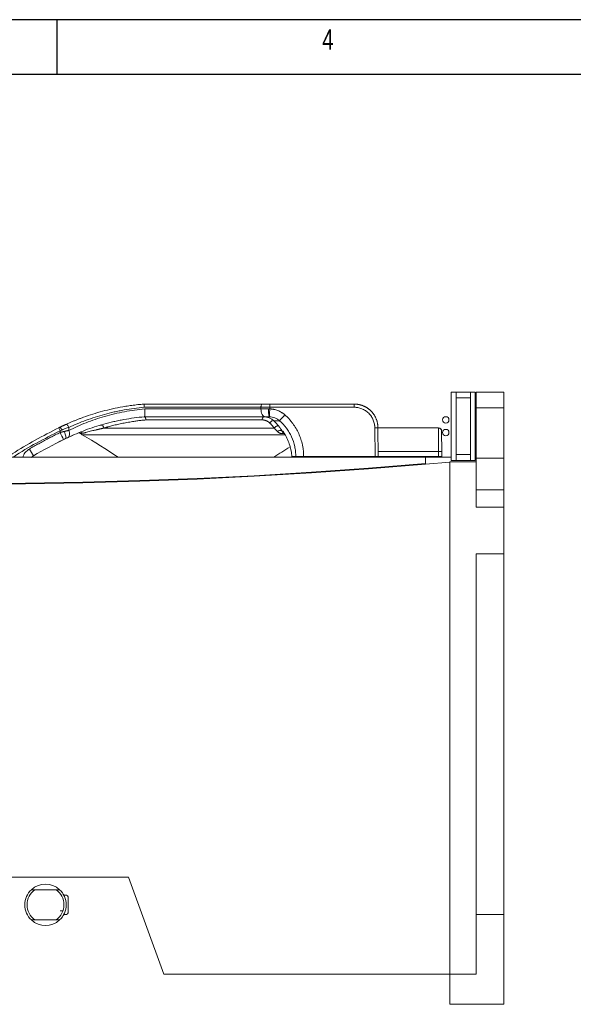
# Model space of a CAD drawing. Header units: inches. Extents: x 21182 to 24011, y 3634 to 5614.
# Tile 12 of 16: x 22228 to 22577, y 4995 to 5614. Entities that reach past the tile are written whole.
import ezdxf

# ---------------------------------------------------------------- set-up
doc = ezdxf.new("R2010")
doc.units = ezdxf.units.IN
doc.header["$MEASUREMENT"] = 0
doc.styles.add('SLDTEXTSTYLE0', font='TXT', dxfattribs={"width": 0.75})

# ---------------------------------------------------------------- blocks, each defined once
blk = doc.blocks.new('1111')
at = {"color": 7, "linetype": 'Continuous'}
for p, q in [((4165.39, 777.86), (2115.39, 777.86)), ((2890.39, 752.86), (2890.39, 777.86)), ((4140.39, 752.86), (2140.39, 752.86))]:
    blk.add_line(p, q, dxfattribs=at)
at = {"color": 7, "insert": (3011.22, 773.52), "char_height": 9.26, "attachment_point": 1, "style": 'SLDTEXTSTYLE0'}
blk.add_mtext('4', dxfattribs=at)

msp = doc.modelspace()

# ---------------------------------------------------------------- linework, layer by layer
at = {"color": 7, "linetype": 'Continuous', "lineweight": 15}
for p, q in [((22499.9, 5337.04, 165.36), (22499.9, 5380.04, 165.36)), ((22499.9, 5380.04, 165.36), (22502.9, 5380.04, 165.36)), ((22502.9, 5380.04, 165.36), (22502.9, 5337.04, 165.36)), ((22502.9, 5380.04, 165.36), (22511.9, 5380.04, 165.36)), ((22502.9, 5376.31, 165.36), (22511.9, 5376.31, 165.36)), ((22511.9, 5337.04, 165.36), (22511.9, 5380.04, 165.36)), ((22511.9, 5380.04, 165.36), (22514.9, 5380.04, 165.36)), ((22514.9, 5337.04, 165.36), (22514.9, 5380.04, 165.36)), ((22515.55, 5380.04, 165.36), (22515.55, 5370.04, 165.36)), ((22515.55, 5380.04, 165.36), (22532.9, 5380.04, 165.36)), ((22532.9, 5370.04, 165.36), (22532.9, 5380.04, 165.36)), ((22306.72, 5370.48, 165.36), (22306.72, 5370.46, 165.36)), ((22306.72, 5370.46, 165.36), (22380.08, 5370.46, 165.36)), ((22380.08, 5369.43, 165.36), (22307.09, 5369.43, 165.36)), ((22380.08, 5370.46, 165.36), (22385.63, 5370.46, 165.36)), ((22380.08, 5370.46, 165.36), (22380.08, 5369.43, 165.36)), ((22380.08, 5369.43, 165.36), (22384.82, 5369.43, 165.36)), ((22385.63, 5370.46, 165.36), (22385.63, 5372.48, 165.36)), ((22438.74, 5372.48, 165.36), (22385.63, 5372.48, 165.36)), ((22385.63, 5369.43, 165.36), (22385.63, 5370.46, 165.36)), ((22385.63, 5370.46, 165.36), (22438.74, 5370.46, 165.36)), ((22438.74, 5370.46, 165.36), (22438.74, 5372.48, 165.36)), ((22515.55, 5370.04, 165.36), (22515.55, 5338.54, 165.36)), ((22515.55, 5370.04, 165.36), (22532.9, 5370.04, 165.36)), ((22532.9, 5338.54, 165.36), (22532.9, 5370.04, 165.36)), ((22306.75, 5364.48, 165.36), (22306.75, 5364.48, 165.36)), ((22259.21, 5355.94, 165.36), (22259.22, 5357.82, 165.36)), ((22388.47, 5357.34, 165.36), (22281.15, 5357.34, 165.36)), ((22380.85, 5362.51, 165.36), (22307.69, 5362.51, 165.36)), ((22388.25, 5361.98, 165.36), (22391.85, 5361.98, 165.36)), ((22451.9, 5339.48, 165.36), (22451.74, 5357.57, 165.36)), ((22453.9, 5339.48, 165.36), (22453.74, 5357.61, 165.36)), ((22491.76, 5357.48, 165.36), (22453.74, 5357.48, 165.36)), ((22253.73, 5354.6, 165.36), (22253.73, 5355.73, 165.36)), ((22393.8, 5355.42, 165.36), (22393.37, 5355.42, 165.36)), ((22483.7, 5338.98, 165.36), (21908.1, 5338.98, 165.36)), ((22399.56, 5339.48, 165.36), (22402, 5339.48, 165.36)), ((22406.98, 5339.48, 165.36), (22451.9, 5339.48, 165.36)), ((22451.9, 5339.48, 165.36), (22453.9, 5339.48, 165.36)), ((22453.87, 5342.61, 165.36), (22491.87, 5342.61, 165.36)), ((22453.9, 5339.48, 165.36), (22491.9, 5339.48, 165.36)), ((22483.7, 5335.06, 165.36), (22483.7, 5338.98, 165.36)), ((22483.7, 5338.98, 165.36), (22499.9, 5338.98, 165.36)), ((22491.87, 5342.61, 165.36), (22491.9, 5339.48, 165.36)), ((22491.9, 5339.48, 165.36), (22493.9, 5339.48, 165.36)), ((22493.87, 5342.61, 165.36), (22493.9, 5339.48, 165.36)), ((22502.9, 5340.78, 165.36), (22511.9, 5340.78, 165.36)), ((22514.9, 5338.98, 165.36), (22515.55, 5338.98, 165.36)), ((22515.55, 5338.54, 165.36), (22515.55, 5336.04, 165.36)), ((22515.55, 5338.54, 165.36), (22532.9, 5338.54, 165.36)), ((22532.9, 5318.54, 165.36), (22532.9, 5338.54, 165.36)), ((22498.9, 5335.94, 165.36), (22483.7, 5334.58, 165.36)), ((22483.7, 5334.68, 165.36), (22483.7, 5335.06, 165.36)), ((22483.7, 5334.58, 165.36), (22483.7, 5334.68, 165.36)), ((22498.9, 5013.98, 165.36), (22498.9, 5336.04, 165.36)), ((22498.9, 5336.04, 165.36), (22515.55, 5336.04, 165.36)), ((22498.9, 5013.98, 165.36), (22498.9, 5335.94, 165.36)), ((22502.9, 5337.04, 165.36), (22499.9, 5337.04, 165.36)), ((22511.9, 5337.04, 165.36), (22502.9, 5337.04, 165.36)), ((22514.9, 5337.04, 165.36), (22511.9, 5337.04, 165.36)), ((22515.55, 5336.04, 165.36), (22515.55, 5307.58, 165.36)), ((22532.9, 5318.54, 165.36), (22515.55, 5318.54, 165.36)), ((22532.9, 5307.58, 165.36), (22532.9, 5318.54, 165.36)), ((22515.55, 5307.58, 165.36), (22532.9, 5307.58, 165.36)), ((22532.9, 5278.27, 165.36), (22532.9, 5307.58, 165.36)), ((22515.55, 5278.27, 165.36), (22515.55, 5013.98, 165.36)), ((22532.9, 5278.27, 165.36), (22515.55, 5278.27, 165.36)), ((22532.9, 5051.43, 165.36), (22532.9, 5278.27, 165.36)), ((22095.1, 5074.98, 165.36), (22296.7, 5074.98, 165.36)), ((22296.7, 5074.98, 165.36), (22318.9, 5013.98, 165.36)), ((22237.9, 5067.05, 165.36), (22235.66, 5067.05, 165.36)), ((22251.18, 5067.05, 165.36), (22237.9, 5067.05, 165.36)), ((22253.41, 5067.05, 165.36), (22251.18, 5067.05, 165.36)), ((22257.71, 5063.55, 165.36), (22257.23, 5063.55, 165.36)), ((22258.71, 5052.55, 165.36), (22258.71, 5062.55, 165.36)), ((22253.76, 5053.72, 165.36), (22253.76, 5053.77, 165.36)), ((22253.76, 5053.77, 165.36), (22255.48, 5053.77, 165.36)), ((22255.48, 5053.72, 165.36), (22253.76, 5053.72, 165.36)), ((22255.48, 5053.77, 165.36), (22255.48, 5053.72, 165.36)), ((22235.66, 5048.05, 165.36), (22237.9, 5048.05, 165.36)), ((22237.9, 5048.05, 165.36), (22251.18, 5048.05, 165.36)), ((22251.18, 5048.05, 165.36), (22253.41, 5048.05, 165.36)), ((22257.23, 5051.55, 165.36), (22257.71, 5051.55, 165.36)), ((22515.55, 5051.43, 165.36), (22532.9, 5051.43, 165.36)), ((22532.9, 4994.98, 165.36), (22532.9, 5051.43, 165.36)), ((22318.9, 5013.98, 165.36), (22498.9, 5013.98, 165.36)), ((22498.9, 5013.98, 165.36), (22498.9, 4994.98, 165.36)), ((22515.55, 5013.98, 165.36), (22498.9, 5013.98, 165.36)), ((22498.9, 4994.98, 165.36), (22532.9, 4994.98, 165.36))]:
    msp.add_line(p, q, dxfattribs=at)
at = {"color": 8, "linetype": 'Continuous', "lineweight": 15}
for p, q in [((22255.24, 5349.81, 165.36), (22256.78, 5350.56, 165.36)), ((22267.65, 5353.08, 165.36), (22395.47, 5353.08, 165.36)), ((22395.04, 5353.89, 165.36), (22393.59, 5353.89, 165.36))]:
    msp.add_line(p, q, dxfattribs=at)
at = {"color": 7, "linetype": 'Continuous', "lineweight": 15, "elevation": 165.36, "flags": 128}
for points in [[(22380.08, 5370.46), (22380.1, 5370.85), (22380.16, 5371.23), (22380.26, 5371.58), (22380.39, 5371.89), (22380.55, 5372.14), (22380.74, 5372.32), (22380.95, 5372.44), (22381.16, 5372.48)], [(22382.78, 5364.48), (22382.26, 5364.57), (22381.76, 5364.85), (22381.29, 5365.31), (22380.88, 5365.93), (22380.55, 5366.68), (22380.29, 5367.53), (22380.14, 5368.46), (22380.08, 5369.43)], [(22385.63, 5369.43), (22385.6, 5368.46), (22385.58, 5367.53), (22385.55, 5366.68), (22385.53, 5365.93), (22385.51, 5365.31), (22385.5, 5364.85), (22385.49, 5364.57), (22385.49, 5364.47)], [(22381.97, 5364.48), (22381.76, 5364.44), (22381.55, 5364.33), (22381.36, 5364.15), (22381.19, 5363.9), (22381.05, 5363.61), (22380.94, 5363.27), (22380.88, 5362.9), (22380.85, 5362.51)], [(22257.31, 5359.66), (22257.54, 5359.71), (22257.79, 5359.66), (22258.07, 5359.52), (22258.34, 5359.29), (22258.61, 5358.99), (22258.85, 5358.64), (22259.06, 5358.24), (22259.22, 5357.82)], [(22385.68, 5360.51), (22385.94, 5360.9), (22386.26, 5361.26), (22386.62, 5361.58), (22387, 5361.83), (22387.37, 5362), (22387.71, 5362.09), (22388.02, 5362.08), (22388.25, 5361.98)], [(22391.33, 5358.57), (22391.1, 5358.7), (22390.79, 5358.74), (22390.41, 5358.69), (22390, 5358.54), (22389.57, 5358.32), (22389.15, 5358.03), (22388.78, 5357.7), (22388.47, 5357.34)], [(22256.31, 5355.23), (22256.66, 5354.42), (22256.95, 5353.63), (22257.19, 5352.9), (22257.35, 5352.24), (22257.43, 5351.69), (22257.44, 5351.25), (22257.37, 5350.94), (22257.22, 5350.78)], [(22259.21, 5355.94), (22259.43, 5355.17), (22259.56, 5354.42), (22259.61, 5353.72), (22259.58, 5353.08), (22259.46, 5352.52), (22259.26, 5352.06), (22258.98, 5351.7), (22258.64, 5351.46)], [(22493.76, 5355.49), (22493.72, 5355.88), (22493.61, 5356.23)], [(21908.1, 5335.06), (21944, 5332.13), (21979.93, 5329.58), (22015.89, 5327.43), (22051.86, 5325.67), (22087.86, 5324.3), (22123.87, 5323.32), (22159.88, 5322.73), (22195.9, 5322.53), (22231.92, 5322.73), (22267.93, 5323.32), (22303.94, 5324.3), (22339.94, 5325.67), (22375.91, 5327.43), (22411.87, 5329.58), (22447.8, 5332.13), (22483.7, 5335.06)], [(22483.7, 5334.68), (22447.8, 5331.75), (22411.87, 5329.2), (22375.91, 5327.05), (22339.94, 5325.28), (22303.94, 5323.91), (22267.93, 5322.93), (22231.92, 5322.35), (22195.9, 5322.15), (22159.88, 5322.35), (22123.87, 5322.93), (22087.86, 5323.91), (22051.86, 5325.28), (22015.89, 5327.05), (21979.93, 5329.2), (21944, 5331.75), (21908.1, 5334.68)]]:
    msp.add_lwpolyline(points, dxfattribs=at)
at = {"color": 7, "linetype": 'Continuous', "lineweight": 15}
for centre in [(22496.4, 5362.52, 165.36), (22496.4, 5354.58, 165.36)]:
    msp.add_circle(centre, 2, dxfattribs=at)
for centre, radius, start, end in [((22400.74, 5368.21, 165.36), 15.97, 175.60153, 193.51849), ((22211.79, 5525.97, 165.36), 243.55, 317.67374, 318.84037), ((22372.85, 5414.58, 165.36), 132.86, 205.41819, 206.28746), ((22249.25, 5354.06, 165.36), 5.95, 20.64627, 41.15622), ((22279.24, 5357.31, 165.36), 1.92, 0.66622, 96.46612), ((22451.74, 5415.06, 165.36), 57.48, 270.00022, 271.99402), ((22491.76, 5355.48, 165.36), 2, 41.25287, 90), ((22544.09, 5495.89, 165.36), 322.92, 205.94761, 206.82784), ((22266.6, 5352.79, 165.36), 1.97, 41.49568, 111.83671), ((22270.12, 5357.42, 165.36), 5, 224.97666, 240.29485), ((22091.73, 5044.73, 165.36), 355, 55.98184, 60.29485), ((22391.99, 5353.87, 165.36), 2.07, 48.37166, 138.79418), ((22394.7, 5353.14, 165.36), 1.34, 92.19061, 145.90433), ((22476.25, 5484.69, 165.36), 279.66, 210.1535, 211.1702), ((22586.87, 5044.73, 165.36), 355, 122.06702, 124.01816), ((22492.87, 5285.53, 165.36), 57.08, 88.99629, 91.00371), ((22244.54, 5057.55, 165.36), 13, 133.04908, 226.95092), ((22244.54, 5057.55, 165.36), 11.59, 124.94366, 235.05634), ((22244.54, 5057.55, 165.36), 13, 46.95092, 133.04908), ((22244.54, 5057.55, 165.36), 11.59, 304.94366, 55.05634), ((22244.54, 5057.55, 165.36), 13, 313.04908, 46.95092), ((22257.23, 5065.55, 165.36), 2, 212.23095, 270), ((22257.71, 5062.55, 165.36), 1, 0, 90), ((22244.54, 5057.55, 165.36), 13, 226.95092, 313.04908), ((22257.23, 5049.55, 165.36), 2, 90, 147.76905), ((22257.71, 5052.55, 165.36), 1, 270, 0)]:
    msp.add_arc(centre, radius, start, end, dxfattribs=at)
at = {"color": 8, "linetype": 'Continuous', "lineweight": 15}
for centre, radius, start, end in [((22395.49, 5356.47, 165.36), 1.99, 211.87912, 232.12715), ((22395.25, 5353.89, 165.36), 0.24, 196.77775, 233.9601)]:
    msp.add_arc(centre, radius, start, end, dxfattribs=at)
at = {"color": 7, "linetype": 'Continuous', "lineweight": 15}
for points, knots in [([(22257.31, 5359.66, 165.36), (22257.61, 5359.79, 165.36), (22258.21, 5360.07, 165.36), (22259.12, 5360.47, 165.36), (22260.04, 5360.86, 165.36), (22260.95, 5361.25, 165.36), (22261.88, 5361.64, 165.36), (22262.8, 5362.02, 165.36), (22263.73, 5362.39, 165.36), (22264.67, 5362.76, 165.36), (22265.61, 5363.12, 165.36), (22266.55, 5363.48, 165.36), (22267.5, 5363.83, 165.36), (22270.06, 5364.76, 165.36), (22274.3, 5366.19, 165.36), (22280.39, 5367.96, 165.36), (22286.66, 5369.5, 165.36), (22291.59, 5370.48, 165.36), (22295.01, 5371.06, 165.36), (22296.89, 5371.36, 165.36), (22298.79, 5371.63, 165.36), (22300.68, 5371.88, 165.36), (22302.58, 5372.1, 165.36), (22304.49, 5372.31, 165.36), (22305.76, 5372.42, 165.36), (22306.4, 5372.48, 165.36)], [0, 0, 0, 0, 0.021038, 0.042031, 0.06298, 0.083886, 0.10475, 0.125574, 0.146359, 0.167106, 0.187815, 0.20849, 0.22913, 0.249737, 0.374805, 0.498393, 0.624423, 0.749138, 0.785215, 0.821198, 0.857094, 0.892913, 0.928664, 0.964357, 1, 1, 1, 1]), ([(22259.21, 5355.94, 165.36), (22262.7, 5357.66, 165.36), (22266.32, 5359.26, 165.36), (22273.82, 5362.18, 165.36), (22277.71, 5363.5, 165.36), (22283.75, 5365.25, 165.36), (22285.8, 5365.79, 165.36), (22289.99, 5366.79, 165.36), (22292.09, 5367.24, 165.36), (22298.45, 5368.44, 165.36), (22302.74, 5369.04, 165.36), (22307.09, 5369.43, 165.36)], [0, 0, 0, 0, 0.25, 0.25, 0.5, 0.5, 0.625, 0.625, 0.75, 0.75, 1, 1, 1, 1]), ([(22306.72, 5370.46, 165.36), (22302.41, 5370.08, 165.36), (22298.16, 5369.51, 165.36), (22292.91, 5368.57, 165.36), (22291.86, 5368.37, 165.36), (22289.77, 5367.95, 165.36), (22288.73, 5367.72, 165.36), (22285.63, 5367.02, 165.36), (22283.59, 5366.51, 165.36), (22277.6, 5364.88, 165.36), (22273.75, 5363.64, 165.36), (22266.29, 5360.91, 165.36), (22262.69, 5359.42, 165.36), (22259.22, 5357.82, 165.36)], [0, 0, 0, 0, 0.25, 0.25, 0.3125, 0.3125, 0.375, 0.375, 0.5, 0.5, 0.75, 0.75, 1, 1, 1, 1]), ([(22306.4, 5372.48, 165.36), (22306.41, 5372.48, 165.36), (22306.42, 5372.47, 165.36), (22306.43, 5372.46, 165.36), (22306.45, 5372.44, 165.36), (22306.47, 5372.4, 165.36), (22306.49, 5372.36, 165.36), (22306.5, 5372.31, 165.36), (22306.52, 5372.24, 165.36), (22306.54, 5372.17, 165.36), (22306.56, 5372.09, 165.36), (22306.57, 5371.99, 165.36), (22306.59, 5371.89, 165.36), (22306.61, 5371.77, 165.36), (22306.63, 5371.62, 165.36), (22306.65, 5371.44, 165.36), (22306.67, 5371.24, 165.36), (22306.69, 5371.01, 165.36), (22306.7, 5370.75, 165.36), (22306.71, 5370.57, 165.36), (22306.72, 5370.48, 165.36)], [0, 0, 0, 0, 0.043607, 0.08758, 0.13192, 0.176626, 0.2217, 0.26714, 0.312949, 0.359125, 0.40567, 0.452584, 0.499867, 0.552772, 0.61186, 0.67713, 0.74858, 0.82621, 0.910017, 1, 1, 1, 1]), ([(22306.75, 5364.48, 165.36), (22306.76, 5364.48, 165.36), (22306.77, 5364.48, 165.36), (22306.8, 5364.5, 165.36), (22306.82, 5364.53, 165.36), (22306.85, 5364.57, 165.36), (22306.87, 5364.62, 165.36), (22306.9, 5364.68, 165.36), (22306.92, 5364.76, 165.36), (22306.94, 5364.84, 165.36), (22306.96, 5364.94, 165.36), (22306.98, 5365.05, 165.36), (22307, 5365.17, 165.36), (22307.02, 5365.3, 165.36), (22307.04, 5365.45, 165.36), (22307.05, 5365.6, 165.36), (22307.06, 5365.77, 165.36), (22307.09, 5366.09, 165.36), (22307.12, 5366.65, 165.36), (22307.13, 5367.46, 165.36), (22307.13, 5368.25, 165.36), (22307.11, 5368.84, 165.36), (22307.1, 5369.21, 165.36), (22307.09, 5369.38, 165.36), (22307.09, 5369.43, 165.36)], [0, 0, 0, 0, 0.0287365, 0.0579338, 0.0875723, 0.1176304, 0.1480835, 0.178905, 0.2100659, 0.2415348, 0.2732783, 0.3052612, 0.3374464, 0.3697954, 0.4022687, 0.4348255, 0.4674248, 0.5000249, 0.6136071, 0.7494545, 0.8573488, 0.9334515, 0.9803303, 1, 1, 1, 1]), ([(22385.63, 5369.43, 165.36), (22385.75, 5369.42, 165.36), (22386, 5369.41, 165.36), (22386.37, 5369.39, 165.36), (22386.75, 5369.36, 165.36), (22387.12, 5369.31, 165.36), (22387.48, 5369.26, 165.36), (22387.85, 5369.2, 165.36), (22388.52, 5369.07, 165.36), (22389.49, 5368.83, 165.36), (22390.72, 5368.41, 165.36), (22391.92, 5367.88, 165.36), (22392.87, 5367.35, 165.36), (22393.61, 5366.88, 165.36), (22394.14, 5366.5, 165.36), (22394.66, 5366.1, 165.36), (22394.99, 5365.82, 165.36), (22395.15, 5365.68, 165.36)], [0, 0, 0, 0, 0.0357688, 0.0714796, 0.1071543, 0.1428149, 0.1784834, 0.2141819, 0.2499322, 0.3747269, 0.4995594, 0.6246879, 0.7498528, 0.8124254, 0.8748949, 0.9373802, 1, 1, 1, 1]), ([(22438.74, 5372.48, 165.36), (22438.87, 5372.48, 165.36), (22439.13, 5372.47, 165.36), (22439.51, 5372.46, 165.36), (22439.9, 5372.43, 165.36), (22440.28, 5372.4, 165.36), (22440.67, 5372.35, 165.36), (22441.05, 5372.3, 165.36), (22441.44, 5372.23, 165.36), (22441.83, 5372.16, 165.36), (22442.21, 5372.07, 165.36), (22442.6, 5371.98, 165.36), (22442.98, 5371.87, 165.36), (22443.36, 5371.75, 165.36), (22443.74, 5371.62, 165.36), (22444.12, 5371.48, 165.36), (22444.49, 5371.33, 165.36), (22444.87, 5371.17, 165.36), (22445.24, 5371, 165.36), (22445.6, 5370.82, 165.36), (22445.96, 5370.63, 165.36), (22446.32, 5370.42, 165.36), (22446.68, 5370.21, 165.36), (22447.02, 5369.99, 165.36), (22447.37, 5369.75, 165.36), (22447.71, 5369.51, 165.36), (22448.04, 5369.25, 165.36), (22448.36, 5368.99, 165.36), (22448.69, 5368.71, 165.36), (22449, 5368.43, 165.36), (22449.31, 5368.13, 165.36), (22449.61, 5367.82, 165.36), (22449.92, 5367.48, 165.36), (22450.23, 5367.12, 165.36), (22450.55, 5366.74, 165.36), (22450.86, 5366.33, 165.36), (22451.17, 5365.89, 165.36), (22451.47, 5365.42, 165.36), (22451.76, 5364.93, 165.36), (22452.05, 5364.41, 165.36), (22452.32, 5363.85, 165.36), (22452.58, 5363.27, 165.36), (22452.82, 5362.66, 165.36), (22453.04, 5362.02, 165.36), (22453.24, 5361.35, 165.36), (22453.41, 5360.65, 165.36), (22453.55, 5359.93, 165.36), (22453.65, 5359.18, 165.36), (22453.72, 5358.4, 165.36), (22453.74, 5357.87, 165.36), (22453.74, 5357.61, 165.36)], [0, 0, 0, 0, 0.0163403, 0.032745, 0.0492141, 0.0657476, 0.0823454, 0.0990076, 0.1157342, 0.1325251, 0.1493805, 0.1663002, 0.1832843, 0.2003327, 0.2174456, 0.2346228, 0.2518644, 0.2691704, 0.2865408, 0.3039755, 0.3214747, 0.3390382, 0.3566661, 0.3743584, 0.3921151, 0.4099361, 0.4278216, 0.4457714, 0.4637856, 0.4818642, 0.5000072, 0.5185518, 0.5379599, 0.5582315, 0.5793665, 0.601365, 0.6242269, 0.6479523, 0.672541, 0.6979932, 0.7243088, 0.7514878, 0.7795301, 0.8084358, 0.8382049, 0.8688373, 0.900333, 0.9326921, 0.9659144, 1, 1, 1, 1]), ([(22451.74, 5357.57, 165.36), (22451.74, 5357.69, 165.36), (22451.74, 5357.91, 165.36), (22451.72, 5358.25, 165.36), (22451.7, 5358.59, 165.36), (22451.66, 5358.92, 165.36), (22451.62, 5359.26, 165.36), (22451.57, 5359.59, 165.36), (22451.45, 5360.23, 165.36), (22451.23, 5361.15, 165.36), (22450.81, 5362.35, 165.36), (22450.27, 5363.52, 165.36), (22449.37, 5365.04, 165.36), (22447.96, 5366.76, 165.36), (22446.23, 5368.15, 165.36), (22444.7, 5369.04, 165.36), (22443.53, 5369.57, 165.36), (22442.32, 5369.98, 165.36), (22441.32, 5370.21, 165.36), (22440.51, 5370.34, 165.36), (22439.93, 5370.41, 165.36), (22439.33, 5370.45, 165.36), (22438.94, 5370.46, 165.36), (22438.74, 5370.46, 165.36)], [0, 0, 0, 0, 0.016698, 0.033366, 0.050016, 0.06666, 0.083308, 0.099972, 0.116663, 0.178424, 0.240211, 0.304515, 0.368845, 0.500009, 0.631172, 0.695475, 0.759804, 0.821563, 0.883348, 0.912527, 0.941655, 0.970792, 1, 1, 1, 1]), ([(22306.75, 5364.48, 165.36), (22302.38, 5364.09, 165.36), (22298.07, 5363.51, 165.36), (22292.74, 5362.54, 165.36), (22291.68, 5362.34, 165.36), (22289.57, 5361.9, 165.36), (22288.51, 5361.67, 165.36), (22285.36, 5360.95, 165.36), (22283.3, 5360.43, 165.36), (22277.23, 5358.74, 165.36), (22273.32, 5357.47, 165.36), (22265.79, 5354.65, 165.36), (22262.15, 5353.11, 165.36), (22258.64, 5351.46, 165.36)], [0, 0, 0, 0, 0.25, 0.25, 0.3125, 0.3125, 0.375, 0.375, 0.5, 0.5, 0.75, 0.75, 1, 1, 1, 1]), ([(22307.69, 5362.51, 165.36), (22307.68, 5362.56, 165.36), (22307.68, 5362.65, 165.36), (22307.67, 5362.79, 165.36), (22307.65, 5362.92, 165.36), (22307.63, 5363.05, 165.36), (22307.61, 5363.16, 165.36), (22307.59, 5363.27, 165.36), (22307.57, 5363.37, 165.36), (22307.54, 5363.47, 165.36), (22307.51, 5363.56, 165.36), (22307.49, 5363.64, 165.36), (22307.46, 5363.72, 165.36), (22307.43, 5363.78, 165.36), (22307.41, 5363.85, 165.36), (22307.36, 5363.95, 165.36), (22307.29, 5364.08, 165.36), (22307.19, 5364.23, 165.36), (22307.09, 5364.34, 165.36), (22306.98, 5364.42, 165.36), (22306.87, 5364.47, 165.36), (22306.8, 5364.47, 165.36), (22306.76, 5364.48, 165.36)], [0, 0, 0, 0, 0.04602, 0.09046, 0.133318, 0.174595, 0.21429, 0.252405, 0.288938, 0.32389, 0.35726, 0.389049, 0.419257, 0.447883, 0.474927, 0.500391, 0.586663, 0.671732, 0.755598, 0.838264, 0.91973, 1, 1, 1, 1]), ([(22381.97, 5364.48, 165.36), (22382.56, 5364.48, 165.36), (22383.13, 5364.42, 165.36), (22384.24, 5364.21, 165.36), (22384.78, 5364.05, 165.36), (22385.84, 5363.63, 165.36), (22386.36, 5363.37, 165.36), (22387.35, 5362.75, 165.36), (22387.81, 5362.39, 165.36), (22388.25, 5361.98, 165.36)], [0, 0, 0, 0, 0.25, 0.25, 0.5, 0.5, 0.75, 0.75, 1, 1, 1, 1]), ([(22391.85, 5361.98, 165.36), (22391.41, 5362.36, 165.36), (22390.94, 5362.71, 165.36), (22389.95, 5363.31, 165.36), (22389.43, 5363.57, 165.36), (22388.34, 5364, 165.36), (22387.79, 5364.16, 165.36), (22386.65, 5364.39, 165.36), (22386.08, 5364.46, 165.36), (22385.49, 5364.47, 165.36)], [0, 0, 0, 0, 0.25, 0.25, 0.5, 0.5, 0.75, 0.75, 1, 1, 1, 1]), ([(22395.15, 5365.68, 165.36), (22395.31, 5365.54, 165.36), (22395.61, 5365.27, 165.36), (22396.06, 5364.85, 165.36), (22396.51, 5364.42, 165.36), (22396.94, 5363.99, 165.36), (22397.37, 5363.54, 165.36), (22397.79, 5363.09, 165.36), (22398.2, 5362.64, 165.36), (22398.6, 5362.17, 165.36), (22399, 5361.7, 165.36), (22399.39, 5361.22, 165.36), (22399.76, 5360.74, 165.36), (22400.75, 5359.42, 165.36), (22402.23, 5357.19, 165.36), (22403.93, 5353.9, 165.36), (22405.28, 5350.45, 165.36), (22406.02, 5347.73, 165.36), (22406.4, 5345.83, 165.36), (22406.58, 5344.78, 165.36), (22406.73, 5343.72, 165.36), (22406.84, 5342.67, 165.36), (22406.92, 5341.61, 165.36), (22406.97, 5340.54, 165.36), (22406.98, 5339.83, 165.36), (22406.98, 5339.48, 165.36)], [0, 0, 0, 0, 0.020838, 0.041644, 0.062424, 0.083184, 0.10393, 0.124669, 0.145409, 0.166154, 0.186911, 0.207688, 0.22849, 0.249324, 0.374342, 0.499377, 0.623888, 0.748422, 0.784437, 0.82037, 0.856257, 0.89213, 0.928022, 0.963968, 1, 1, 1, 1]), ([(22220.33, 5338.93, 165.36), (22221.42, 5339.68, 165.36), (22227.15, 5343.6, 165.36), (22237.96, 5349.92, 165.36), (22247.9, 5355.01, 165.36), (22252.85, 5357.55, 165.36)], [0, 0, 0, 0, 0.10587, 0.555467, 1, 1, 1, 1]), ([(22252.85, 5357.55, 165.36), (22252.92, 5357.58, 165.36), (22253.07, 5357.66, 165.36), (22253.29, 5357.76, 165.36), (22253.51, 5357.87, 165.36), (22253.65, 5357.94, 165.36), (22253.73, 5357.98, 165.36)], [0, 0, 0, 0, 0.250321, 0.500331, 0.750176, 1, 1, 1, 1]), ([(22253.73, 5357.98, 165.36), (22253.82, 5358.02, 165.36), (22254, 5358.11, 165.36), (22254.26, 5358.24, 165.36), (22254.53, 5358.37, 165.36), (22254.8, 5358.49, 165.36), (22255.06, 5358.62, 165.36), (22255.32, 5358.74, 165.36), (22255.65, 5358.89, 165.36), (22256.03, 5359.07, 165.36), (22256.47, 5359.27, 165.36), (22256.9, 5359.47, 165.36), (22257.17, 5359.6, 165.36), (22257.31, 5359.66, 165.36)], [0, 0, 0, 0, 0.0722838, 0.144244, 0.2159436, 0.287446, 0.3588152, 0.4301158, 0.5014122, 0.6272806, 0.7520832, 0.8761956, 1, 1, 1, 1]), ([(22259.22, 5357.82, 165.36), (22258.54, 5357.57, 165.36), (22257.83, 5357.31, 165.36), (22256.72, 5356.89, 165.36), (22256.35, 5356.75, 165.36), (22255.58, 5356.46, 165.36), (22255.2, 5356.31, 165.36), (22254.81, 5356.16, 165.36)], [0, 0, 0, 0, 0.5, 0.5, 0.75, 0.75, 1, 1, 1, 1]), ([(22281.15, 5357.34, 165.36), (22280.99, 5357.3, 165.36), (22280.68, 5357.23, 165.36), (22280.22, 5357.13, 165.36), (22279.78, 5357.03, 165.36), (22279.35, 5356.94, 165.36), (22278.94, 5356.84, 165.36), (22278.54, 5356.75, 165.36), (22278.16, 5356.67, 165.36), (22277.79, 5356.58, 165.36), (22277.43, 5356.49, 165.36), (22277.09, 5356.41, 165.36), (22276.76, 5356.33, 165.36), (22275.82, 5356.11, 165.36), (22274.4, 5355.76, 165.36), (22272.65, 5355.31, 165.36), (22271.17, 5354.93, 165.36), (22270.16, 5354.66, 165.36), (22269.49, 5354.48, 165.36), (22269.08, 5354.37, 165.36), (22268.7, 5354.27, 165.36), (22268.37, 5354.18, 165.36), (22268.17, 5354.13, 165.36), (22268.07, 5354.1, 165.36)], [0, 0, 0, 0, 0.023116, 0.045838, 0.068163, 0.090093, 0.111627, 0.132763, 0.153503, 0.173846, 0.193791, 0.213339, 0.232489, 0.251242, 0.380304, 0.501176, 0.628433, 0.749768, 0.801293, 0.852073, 0.902113, 0.95142, 1, 1, 1, 1]), ([(22281.15, 5357.34, 165.36), (22281.34, 5357.39, 165.36), (22281.69, 5357.5, 165.36), (22282.21, 5357.65, 165.36), (22282.69, 5357.79, 165.36), (22283.13, 5357.92, 165.36), (22283.52, 5358.03, 165.36), (22284.27, 5358.24, 165.36), (22285.34, 5358.53, 165.36), (22286.84, 5358.93, 165.36), (22288.33, 5359.3, 165.36), (22289.9, 5359.67, 165.36), (22291.49, 5360.03, 165.36), (22293.72, 5360.5, 165.36), (22296.57, 5361.04, 165.36), (22299.37, 5361.5, 165.36), (22301.4, 5361.79, 165.36), (22302.66, 5361.96, 165.36), (22303.92, 5362.12, 165.36), (22305.18, 5362.26, 165.36), (22306.43, 5362.39, 165.36), (22307.27, 5362.47, 165.36), (22307.69, 5362.51, 165.36)], [0, 0, 0, 0, 0.026098, 0.050133, 0.072102, 0.092008, 0.109848, 0.125623, 0.191391, 0.250482, 0.314744, 0.374984, 0.438653, 0.49953, 0.62882, 0.750334, 0.793354, 0.835808, 0.877698, 0.919025, 0.959791, 1, 1, 1, 1]), ([(22380.85, 5362.51, 165.36), (22380.94, 5362.51, 165.36), (22381.12, 5362.51, 165.36), (22381.38, 5362.49, 165.36), (22381.65, 5362.47, 165.36), (22381.91, 5362.43, 165.36), (22382.3, 5362.36, 165.36), (22382.81, 5362.23, 165.36), (22383.43, 5362.01, 165.36), (22384.03, 5361.73, 165.36), (22384.55, 5361.42, 165.36), (22384.99, 5361.12, 165.36), (22385.35, 5360.83, 165.36), (22385.57, 5360.62, 165.36), (22385.68, 5360.51, 165.36)], [0, 0, 0, 0, 0.049625, 0.099278, 0.149011, 0.198875, 0.248922, 0.372706, 0.496681, 0.622532, 0.747953, 0.832514, 0.916443, 1, 1, 1, 1]), ([(22385.68, 5360.51, 165.36), (22385.81, 5360.39, 165.36), (22386.06, 5360.14, 165.36), (22386.43, 5359.76, 165.36), (22386.79, 5359.38, 165.36), (22387.14, 5358.98, 165.36), (22387.48, 5358.58, 165.36), (22387.82, 5358.17, 165.36), (22388.15, 5357.76, 165.36), (22388.36, 5357.48, 165.36), (22388.47, 5357.34, 165.36)], [0, 0, 0, 0, 0.126155, 0.251906, 0.37729, 0.502344, 0.627105, 0.751609, 0.875895, 1, 1, 1, 1]), ([(22390.43, 5355.23, 165.36), (22390.38, 5355.3, 165.36), (22390.27, 5355.43, 165.36), (22390.09, 5355.63, 165.36), (22389.91, 5355.84, 165.36), (22389.73, 5356.04, 165.36), (22389.53, 5356.25, 165.36), (22389.33, 5356.47, 165.36), (22389.13, 5356.68, 165.36), (22388.91, 5356.9, 165.36), (22388.69, 5357.12, 165.36), (22388.54, 5357.26, 165.36), (22388.47, 5357.34, 165.36)], [0, 0, 0, 0, 0.1006764, 0.2012246, 0.3016363, 0.4019034, 0.5020174, 0.60197, 0.7017528, 0.8013576, 0.900776, 1, 1, 1, 1]), ([(22391.33, 5358.57, 165.36), (22391.76, 5358.02, 165.36), (22392.14, 5357.47, 165.36), (22392.81, 5356.42, 165.36), (22393.11, 5355.91, 165.36), (22393.37, 5355.42, 165.36)], [0, 0, 0, 0, 0.5, 0.5, 1, 1, 1, 1]), ([(22402, 5339.48, 165.36), (22402, 5340.53, 165.36), (22401.95, 5341.59, 165.36), (22401.78, 5343.18, 165.36), (22401.71, 5343.71, 165.36), (22401.54, 5344.76, 165.36), (22401.44, 5345.29, 165.36), (22400.88, 5347.88, 165.36), (22400.22, 5349.89, 165.36), (22399.13, 5352.31, 165.36), (22398.9, 5352.79, 165.36), (22398.41, 5353.74, 165.36), (22398.15, 5354.2, 165.36), (22397.34, 5355.58, 165.36), (22396.76, 5356.46, 165.36), (22394.88, 5359, 165.36), (22393.46, 5360.56, 165.36), (22391.85, 5361.98, 165.36)], [0, 0, 0, 0, 0.125, 0.125, 0.1875, 0.1875, 0.25, 0.25, 0.5, 0.5, 0.5625, 0.5625, 0.625, 0.625, 0.75, 0.75, 1, 1, 1, 1]), ([(22491.87, 5342.61, 165.36), (22491.87, 5342.74, 165.36), (22491.87, 5342.99, 165.36), (22491.87, 5343.37, 165.36), (22491.86, 5343.74, 165.36), (22491.86, 5344.1, 165.36), (22491.86, 5344.46, 165.36), (22491.86, 5344.82, 165.36), (22491.85, 5345.17, 165.36), (22491.85, 5345.51, 165.36), (22491.85, 5345.85, 165.36), (22491.85, 5346.18, 165.36), (22491.84, 5346.51, 165.36), (22491.84, 5346.83, 165.36), (22491.84, 5347.14, 165.36), (22491.84, 5347.44, 165.36), (22491.83, 5347.74, 165.36), (22491.83, 5348.03, 165.36), (22491.83, 5348.32, 165.36), (22491.83, 5348.6, 165.36), (22491.83, 5348.87, 165.36), (22491.82, 5349.14, 165.36), (22491.82, 5349.4, 165.36), (22491.82, 5349.65, 165.36), (22491.82, 5349.89, 165.36), (22491.82, 5350.13, 165.36), (22491.81, 5350.37, 165.36), (22491.81, 5350.59, 165.36), (22491.81, 5350.81, 165.36), (22491.81, 5351.03, 165.36), (22491.81, 5351.23, 165.36), (22491.81, 5351.44, 165.36), (22491.8, 5351.63, 165.36), (22491.8, 5351.82, 165.36), (22491.8, 5352, 165.36), (22491.8, 5352.18, 165.36), (22491.8, 5352.35, 165.36), (22491.8, 5352.52, 165.36), (22491.8, 5352.68, 165.36), (22491.8, 5352.84, 165.36), (22491.79, 5352.98, 165.36), (22491.79, 5353.28, 165.36), (22491.79, 5353.7, 165.36), (22491.79, 5354.22, 165.36), (22491.78, 5354.71, 165.36), (22491.78, 5355.16, 165.36), (22491.77, 5355.56, 165.36), (22491.77, 5355.93, 165.36), (22491.77, 5356.26, 165.36), (22491.77, 5356.55, 165.36), (22491.77, 5356.8, 165.36), (22491.76, 5357.01, 165.36), (22491.76, 5357.18, 165.36), (22491.76, 5357.32, 165.36), (22491.76, 5357.41, 165.36), (22491.76, 5357.47, 165.36), (22491.76, 5357.47, 165.36), (22491.76, 5357.48, 165.36)], [0, 0, 0, 0, 0.0162997, 0.0324047, 0.0483148, 0.06403, 0.0795505, 0.0948761, 0.110007, 0.124943, 0.1396842, 0.1542305, 0.1685821, 0.1827388, 0.1967007, 0.2104678, 0.22404, 0.2374175, 0.2506001, 0.2635878, 0.2763808, 0.288979, 0.3013823, 0.3135908, 0.3256044, 0.3374233, 0.3490473, 0.3604765, 0.3717109, 0.3827504, 0.3935951, 0.404245, 0.4147001, 0.4249603, 0.4350257, 0.4448963, 0.4545721, 0.464053, 0.4733391, 0.4824304, 0.4913269, 0.5000285, 0.5350436, 0.5698181, 0.6043521, 0.6386455, 0.6726985, 0.7065109, 0.7400828, 0.7734142, 0.8065051, 0.8393555, 0.8719654, 0.9043348, 0.9364637, 0.9683521, 1, 1, 1, 1]), ([(22493.61, 5356.23, 165.36), (22493.52, 5356.4, 165.36), (22493.34, 5356.76, 165.36), (22492.86, 5357.12, 165.36), (22492.31, 5357.28, 165.36), (22491.95, 5357.22, 165.36), (22491.76, 5357.19, 165.36)], [0, 0, 0, 0, 0.24651, 0.499344, 0.752303, 1, 1, 1, 1]), ([(22234.44, 5344.21, 165.36), (22234.92, 5344.5, 165.36), (22235.89, 5345.07, 165.36), (22237.35, 5345.91, 165.36), (22238.82, 5346.74, 165.36), (22240.29, 5347.56, 165.36), (22241.76, 5348.38, 165.36), (22243.24, 5349.18, 165.36), (22244.73, 5349.98, 165.36), (22246.22, 5350.77, 165.36), (22247.71, 5351.55, 165.36), (22249.21, 5352.33, 165.36), (22250.71, 5353.09, 165.36), (22252.21, 5353.85, 165.36), (22253.22, 5354.35, 165.36), (22253.73, 5354.6, 165.36)], [0, 0, 0, 0, 0.076951, 0.153887, 0.230813, 0.30773, 0.384641, 0.461547, 0.538453, 0.61536, 0.692271, 0.769187, 0.846113, 0.92305, 1, 1, 1, 1]), ([(22256.31, 5355.23, 165.36), (22256.22, 5355.21, 165.36), (22256.02, 5355.16, 165.36), (22255.7, 5355.09, 165.36), (22255.36, 5355, 165.36), (22254.99, 5354.91, 165.36), (22254.6, 5354.81, 165.36), (22254.17, 5354.71, 165.36), (22253.88, 5354.63, 165.36), (22253.73, 5354.6, 165.36)], [0, 0, 0, 0, 0.112137, 0.234517, 0.367139, 0.510001, 0.6631, 0.826434, 1, 1, 1, 1]), ([(22259.21, 5355.94, 165.36), (22259.12, 5355.92, 165.36), (22258.93, 5355.87, 165.36), (22258.64, 5355.8, 165.36), (22258.34, 5355.73, 165.36), (22258.03, 5355.65, 165.36), (22257.71, 5355.58, 165.36), (22257.38, 5355.5, 165.36), (22257.03, 5355.41, 165.36), (22256.68, 5355.32, 165.36), (22256.43, 5355.26, 165.36), (22256.31, 5355.23, 165.36)], [0, 0, 0, 0, 0.101991, 0.206258, 0.312805, 0.421631, 0.532739, 0.646128, 0.761801, 0.879758, 1, 1, 1, 1]), ([(22265.46, 5354.45, 165.36), (22265.49, 5354.45, 165.36), (22265.65, 5354.44, 165.36), (22265.93, 5354.34, 165.36), (22266.29, 5354.16, 165.36), (22266.49, 5353.98, 165.36), (22266.59, 5353.89, 165.36)], [0, 0, 0, 0, 0.057452, 0.373729, 0.690052, 1, 1, 1, 1]), ([(22393.59, 5353.89, 165.36), (22393.53, 5353.89, 165.36), (22393.4, 5353.89, 165.36), (22393.22, 5353.9, 165.36), (22393.04, 5353.92, 165.36), (22392.85, 5353.95, 165.36), (22392.59, 5354, 165.36), (22392.25, 5354.08, 165.36), (22391.85, 5354.22, 165.36), (22391.47, 5354.4, 165.36), (22391.16, 5354.59, 165.36), (22390.92, 5354.76, 165.36), (22390.74, 5354.91, 165.36), (22390.58, 5355.06, 165.36), (22390.48, 5355.18, 165.36), (22390.43, 5355.23, 165.36)], [0, 0, 0, 0, 0.047485, 0.096229, 0.146296, 0.197745, 0.250632, 0.373955, 0.500224, 0.6271, 0.750264, 0.81715, 0.880992, 0.941899, 1, 1, 1, 1]), ([(22393.37, 5355.42, 165.36), (22393.38, 5355.39, 165.36), (22393.41, 5355.33, 165.36), (22393.45, 5355.25, 165.36), (22393.5, 5355.17, 165.36), (22393.55, 5355.08, 165.36), (22393.62, 5354.98, 165.36), (22393.73, 5354.86, 165.36), (22393.88, 5354.72, 165.36), (22394.05, 5354.62, 165.36), (22394.21, 5354.55, 165.36), (22394.36, 5354.51, 165.36), (22394.5, 5354.48, 165.36), (22394.6, 5354.48, 165.36), (22394.65, 5354.48, 165.36)], [0, 0, 0, 0, 0.042647, 0.08894, 0.138898, 0.192536, 0.249864, 0.354142, 0.499864, 0.648021, 0.749593, 0.843925, 0.927367, 1, 1, 1, 1]), ([(22393.8, 5355.42, 165.36), (22393.83, 5355.42, 165.36), (22393.88, 5355.39, 165.36), (22393.98, 5355.3, 165.36), (22394.01, 5355.27, 165.36), (22394.1, 5355.17, 165.36), (22394.15, 5355.11, 165.36), (22394.31, 5354.92, 165.36), (22394.44, 5354.74, 165.36), (22394.71, 5354.33, 165.36), (22394.87, 5354.08, 165.36), (22395.02, 5353.82, 165.36)], [0, 0, 0, 0, 0.25, 0.25, 0.375, 0.375, 0.5, 0.5, 0.75, 0.75, 1, 1, 1, 1]), ([(22395.02, 5353.82, 165.36), (22395.74, 5352.59, 165.36), (22396.36, 5351.36, 165.36), (22397.41, 5348.92, 165.36), (22397.85, 5347.7, 165.36), (22398.41, 5345.88, 165.36), (22398.57, 5345.28, 165.36), (22398.86, 5344.09, 165.36), (22398.99, 5343.5, 165.36), (22399.32, 5341.75, 165.36), (22399.47, 5340.61, 165.36), (22399.56, 5339.48, 165.36)], [0, 0, 0, 0, 0.25, 0.25, 0.5, 0.5, 0.625, 0.625, 0.75, 0.75, 1, 1, 1, 1]), ([(22493.76, 5355.49, 165.36), (22493.76, 5355.49, 165.36), (22493.76, 5355.49, 165.36), (22493.76, 5355.48, 165.36), (22493.76, 5355.46, 165.36), (22493.76, 5355.43, 165.36), (22493.76, 5355.39, 165.36), (22493.76, 5355.34, 165.36), (22493.76, 5355.23, 165.36), (22493.76, 5355.01, 165.36), (22493.77, 5354.6, 165.36), (22493.77, 5354.07, 165.36), (22493.78, 5353.19, 165.36), (22493.79, 5351.79, 165.36), (22493.81, 5350.07, 165.36), (22493.82, 5348.56, 165.36), (22493.83, 5347.39, 165.36), (22493.84, 5346.18, 165.36), (22493.85, 5345.18, 165.36), (22493.86, 5344.38, 165.36), (22493.86, 5343.79, 165.36), (22493.87, 5343.2, 165.36), (22493.87, 5342.81, 165.36), (22493.87, 5342.61, 165.36)], [0, 0, 0, 0, 0.016697, 0.0333647, 0.0500143, 0.0666573, 0.0833048, 0.0999682, 0.1166588, 0.1784174, 0.2402024, 0.3045052, 0.3688343, 0.4999973, 0.6311613, 0.6954654, 0.759796, 0.8215566, 0.8833435, 0.9125234, 0.9416524, 0.9707911, 1, 1, 1, 1]), ([(22252.42, 5348.4, 165.36), (22252.44, 5348.41, 165.36), (22252.55, 5348.46, 165.36), (22253.44, 5348.91, 165.36), (22254.39, 5349.4, 165.36), (22255.18, 5349.78, 165.36), (22255.24, 5349.81, 165.36)], [0, 0, 0, 0, 0.104955, 0.537088, 0.961489, 1, 1, 1, 1]), ([(22398.21, 5346.53, 165.36), (22398.53, 5345.36, 165.36), (22399.21, 5342.91, 165.36), (22399.42, 5340.65, 165.36), (22399.53, 5339.47, 165.36)], [0, 0, 0, 0, 0.475472, 1, 1, 1, 1]), ([(22235.78, 5338.93, 165.36), (22235.91, 5339.08, 165.36), (22236.24, 5339.49, 165.36), (22236.68, 5339.77, 165.36), (22236.97, 5339.95, 165.36)], [0, 0, 0, 0, 0.3653431, 1, 1, 1, 1]), ([(22402, 5339.48, 165.36), (22402.1, 5339.48, 165.36), (22402.31, 5339.48, 165.36), (22403.3, 5339.48, 165.36), (22404.67, 5339.48, 165.36), (22405.98, 5339.48, 165.36), (22406.76, 5339.48, 165.36), (22406.98, 5339.48, 165.36)], [0, 0, 0, 0, 0.227339, 0.454682, 0.682017, 0.90934, 1, 1, 1, 1])]:
    msp.add_open_spline(points, degree=3, knots=knots, dxfattribs=at)
for points in [[(22306.4, 5372.48, 165.36), (22332.57, 5372.48, 165.36), (22358.99, 5372.48, 165.36), (22381.16, 5372.48, 165.36)], [(22381.16, 5372.48, 165.36), (22382.49, 5372.48, 165.36), (22384.04, 5372.48, 165.36), (22385.63, 5372.48, 165.36)], [(22384.82, 5369.43, 165.36), (22385.09, 5369.43, 165.36), (22385.36, 5369.43, 165.36), (22385.63, 5369.43, 165.36)], [(22382.78, 5364.48, 165.36), (22360.24, 5364.48, 165.36), (22333.38, 5364.48, 165.36), (22306.75, 5364.48, 165.36)], [(22385.21, 5364.48, 165.36), (22384.35, 5364.48, 165.36), (22383.51, 5364.48, 165.36), (22382.78, 5364.48, 165.36)], [(22385.49, 5364.47, 165.36), (22385.4, 5364.48, 165.36), (22385.31, 5364.48, 165.36), (22385.21, 5364.48, 165.36)], [(22388.25, 5361.98, 165.36), (22389.36, 5360.93, 165.36), (22390.39, 5359.8, 165.36), (22391.33, 5358.57, 165.36)], [(22255.93, 5350.15, 165.36), (22249.49, 5346.98, 165.36), (22243.16, 5343.58, 165.36), (22236.97, 5339.95, 165.36)], [(22253.73, 5355.73, 165.36), (22254.09, 5355.88, 165.36), (22254.45, 5356.02, 165.36), (22254.81, 5356.16, 165.36)], [(22257.22, 5350.78, 165.36), (22256.79, 5350.57, 165.36), (22256.37, 5350.36, 165.36), (22255.93, 5350.15, 165.36)], [(22261.89, 5352.94, 165.36), (22260.15, 5352.17, 165.36), (22258.58, 5351.44, 165.36), (22257.22, 5350.78, 165.36)], [(22258.64, 5351.46, 165.36), (22258.19, 5351.25, 165.36), (22257.72, 5351.02, 165.36), (22257.22, 5350.78, 165.36)]]:
    msp.add_open_spline(points, degree=3, dxfattribs=at)
at = {"color": 8, "linetype": 'Continuous', "lineweight": 15}
for points, knots in [([(22223.98, 5338.98, 165.36), (22224.16, 5339.1, 165.36), (22228.97, 5342.36, 165.36), (22238.84, 5348.08, 165.36), (22248.76, 5353.18, 165.36), (22253.73, 5355.73, 165.36)], [0, 0, 0, 0, 0.019473, 0.509777, 1, 1, 1, 1]), ([(22268.07, 5354.1, 165.36), (22267.68, 5354.02, 165.36), (22266.9, 5353.86, 165.36), (22266.46, 5353.89, 165.36), (22266.59, 5353.89, 165.36), (22266.59, 5353.89, 165.36)], [0, 0, 0, 0, 0.500456, 0.999754, 1, 1, 1, 1]), ([(22230.17, 5338.98, 165.36), (22230.37, 5339.53, 165.36), (22230.87, 5340.9, 165.36), (22232.33, 5342.75, 165.36), (22233.74, 5343.73, 165.36), (22234.44, 5344.21, 165.36)], [0, 0, 0, 0, 0.254289, 0.633414, 1, 1, 1, 1])]:
    msp.add_open_spline(points, degree=3, knots=knots, dxfattribs=at)

# ---------------------------------------------------------------- block references
at = {"xscale": 1.3799808, "yscale": 1.3799808, "zscale": 1.3799808}
msp.add_blockref('1111', (18263.27, 4540.78), dxfattribs=at)

doc.saveas('drawing.dxf')
